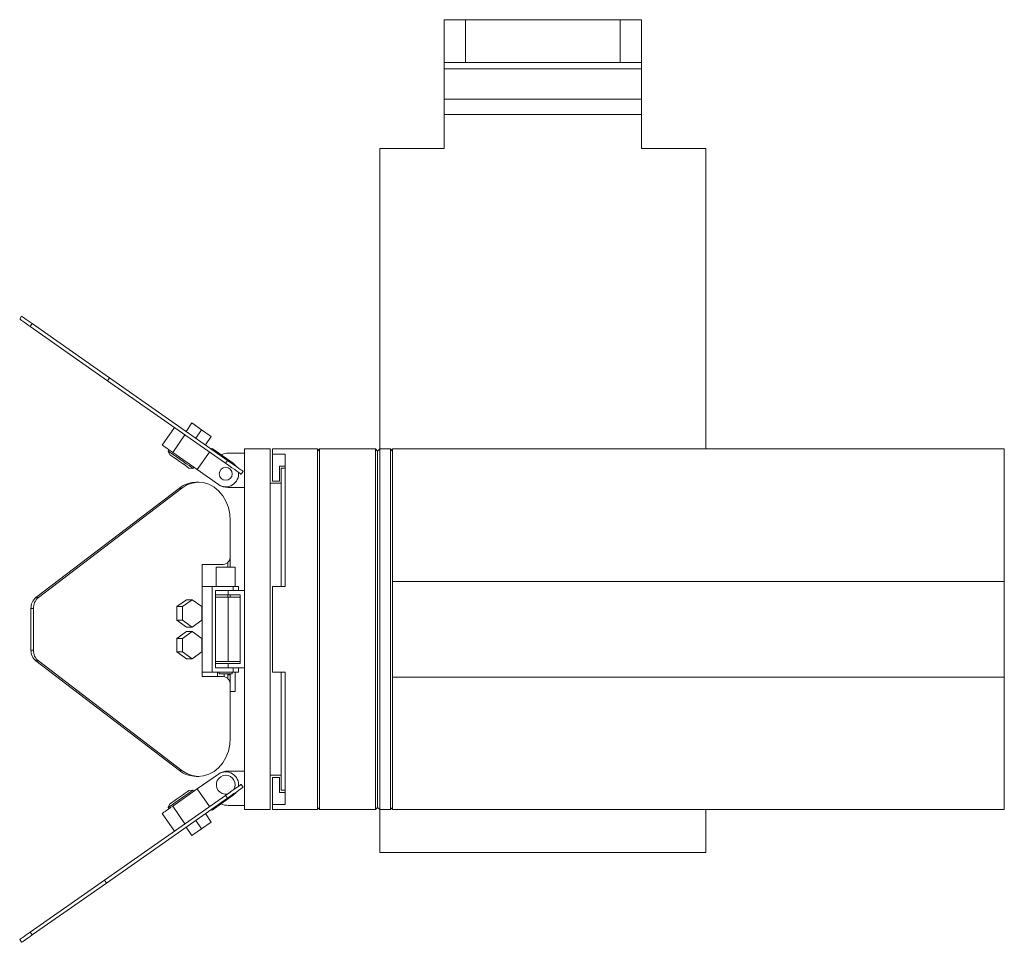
# Model space of a CAD drawing. Header units: millimetres. Extents: x -286 to 510, y 3 to 501.
# Tile 3 of 3: x 281 to 510, y 3 to 218. Entities that reach past the tile are written whole.
import ezdxf

# ---------------------------------------------------------------- set-up
doc = ezdxf.new("R2010")
doc.units = ezdxf.units.MM

msp = doc.modelspace()

# ---------------------------------------------------------------- linework, layer by layer
at = {"color": 7, "linetype": 'Continuous', "lineweight": 15}
for p, q in [((379.75, 208.12), (379.75, 218.12)), ((379.75, 218.12), (384.75, 218.12)), ((384.75, 218.12), (384.75, 208.12)), ((420.75, 218.12), (384.75, 218.12)), ((420.75, 208.12), (420.75, 218.12)), ((420.75, 218.12), (425.75, 218.12)), ((425.75, 218.12), (425.75, 208.12)), ((384.75, 208.12), (379.75, 208.12)), ((379.75, 208.12), (379.75, 206.65)), ((425.75, 206.65), (379.75, 206.65)), ((379.75, 206.65), (379.75, 199.58)), ((420.75, 208.12), (384.75, 208.12)), ((425.75, 208.12), (420.75, 208.12)), ((425.75, 208.12), (425.75, 206.65)), ((425.75, 206.65), (425.75, 199.58)), ((425.75, 199.58), (379.75, 199.58)), ((379.75, 199.58), (379.75, 196.04)), ((425.75, 199.58), (425.75, 196.04)), ((425.75, 196.04), (379.75, 196.04)), ((379.75, 196.04), (379.75, 188.12)), ((425.75, 196.04), (425.75, 188.12)), ((364.8, 118.12), (364.8, 188.12)), ((364.8, 188.12), (379.75, 188.12)), ((425.75, 188.12), (440.69, 188.12)), ((440.69, 188.12), (440.69, 118.12)), ((281.33, 149.03), (280.87, 148.37)), ((283.79, 147.31), (283.33, 146.65)), ((301.81, 134.69), (283.79, 147.31)), ((301.35, 134.03), (283.33, 146.65)), ((301.81, 134.69), (301.35, 134.03)), ((328.79, 114.82), (301.35, 134.03)), ((329.25, 115.47), (301.81, 134.69)), ((321, 124.18), (319.63, 122.21)), ((321, 124.18), (323.26, 122.6)), ((316.92, 123.14), (314.05, 119.04)), ((323.26, 122.6), (321.88, 120.64)), ((323.26, 122.6), (325.51, 121.03)), ((319.37, 121.42), (316.51, 117.32)), ((325.51, 121.03), (324.13, 119.06)), ((315.69, 117.89), (315.49, 117.62)), ((315.49, 117.62), (315.88, 116.78)), ((322.24, 113.3), (316.51, 117.32)), ((325.11, 117.4), (322.24, 113.3)), ((325.68, 118.22), (325.57, 118.06)), ((330.6, 114.78), (325.68, 118.22)), ((329.45, 117.14), (333.25, 117.14)), ((339.25, 118.12), (333.25, 118.12)), ((333.25, 118.12), (333.25, 117.14)), ((333.25, 117.14), (333.25, 85.12)), ((339.25, 118.12), (339.25, 34.12)), ((350.25, 118.12), (339.75, 118.12)), ((339.75, 116.91), (339.75, 118.12)), ((350.75, 118.12), (350.25, 117.62)), ((350.25, 118.12), (350.25, 34.12)), ((363.75, 118.12), (350.75, 118.12)), ((350.75, 118.12), (350.75, 34.12)), ((364.25, 117.62), (363.75, 118.12)), ((363.75, 118.12), (363.75, 34.12)), ((364.75, 118.12), (364.25, 117.62)), ((364.25, 117.62), (364.25, 34.62)), ((367.25, 118.12), (364.75, 118.12)), ((364.75, 118.12), (364.75, 34.12)), ((367.75, 117.62), (367.25, 118.12)), ((367.25, 118.12), (367.25, 34.12)), ((510.25, 118.12), (367.75, 118.12)), ((367.75, 118.12), (367.75, 87.24)), ((510.25, 87.24), (510.25, 118.12)), ((329.25, 115.47), (328.79, 114.82)), ((339.75, 116.91), (342.75, 116.91)), ((339.75, 110.62), (339.75, 116.91)), ((342.75, 86.12), (342.75, 116.91)), ((320.31, 113.68), (321.23, 113.6)), ((321.23, 113.6), (321.42, 113.88)), ((327.15, 109.86), (322.24, 113.3)), ((332.94, 112.89), (332.48, 112.24)), ((341.4, 114.12), (342.75, 114.12)), ((341.4, 110.62), (341.4, 114.12)), ((342.75, 113.62), (341.75, 113.62)), ((341.75, 113.62), (341.75, 86.12)), ((322.57, 110.38), (321.99, 110.38)), ((341.75, 110.12), (339.25, 110.12)), ((339.75, 110.62), (341.4, 110.62)), ((284.65, 83.5), (318.09, 109.01)), ((285.22, 83.5), (318.66, 109.01)), ((318.66, 109.01), (318.09, 109.01)), ((329.45, 109.14), (333.25, 109.14)), ((329.94, 101.38), (329.94, 93.22)), ((329.94, 90.62), (329.94, 93.22)), ((328.3, 91.22), (323.39, 91.22)), ((323.39, 91.22), (323.39, 86.12)), ((326.68, 90.62), (326.68, 86.12)), ((326.68, 90.62), (331.08, 90.62)), ((329.37, 90.62), (329.37, 91.7)), ((331.08, 86.12), (331.08, 90.62)), ((367.75, 85.17), (367.75, 87.24)), ((367.75, 87.24), (510.25, 87.24)), ((510.25, 64.99), (510.25, 87.24)), ((323.39, 86.12), (323.39, 66.12)), ((325.68, 86.12), (323.39, 86.12)), ((325.68, 66.12), (325.68, 86.12)), ((325.68, 86.12), (330.6, 86.12)), ((327.76, 85.12), (326.5, 85.12)), ((326.5, 85.12), (326.5, 67.12)), ((327.76, 85.12), (329.45, 85.12)), ((329.45, 85.12), (329.45, 84.12)), ((329.45, 85.12), (333.25, 85.12)), ((330.6, 85.12), (330.6, 86.12)), ((331.88, 86.12), (330.6, 86.12)), ((331.88, 85.12), (331.88, 86.12)), ((333.25, 85.12), (333.25, 67.12)), ((339.75, 66.12), (339.75, 86.12)), ((339.75, 86.12), (342.75, 86.12)), ((367.75, 85.17), (367.75, 67.06)), ((285.22, 83.5), (284.65, 83.5)), ((317.45, 81.4), (319.7, 82.99)), ((318.82, 81.4), (321.08, 82.99)), ((321.08, 82.99), (319.7, 82.99)), ((321.08, 82.99), (323.33, 81.4)), ((329.45, 84.12), (326.5, 84.12)), ((329.45, 83.62), (326.5, 83.62)), ((329.37, 83.62), (329.37, 84.12)), ((329.45, 84.12), (332.25, 84.12)), ((329.45, 68.62), (329.45, 83.62)), ((332.25, 83.62), (329.45, 83.62)), ((329.94, 83.62), (329.94, 84.12)), ((332.25, 68.12), (332.25, 84.12)), ((284.07, 80.96), (283.49, 80.96)), ((283.49, 71.27), (283.49, 80.96)), ((284.07, 71.27), (284.07, 80.96)), ((317.45, 78.23), (317.45, 81.4)), ((318.82, 81.4), (317.45, 81.4)), ((318.82, 78.23), (318.82, 81.4)), ((323.33, 81.4), (323.33, 78.23)), ((319.7, 76.64), (317.45, 78.23)), ((318.82, 78.23), (317.45, 78.23)), ((321.08, 76.64), (318.82, 78.23)), ((323.33, 78.23), (321.08, 76.64)), ((321.08, 76.64), (319.7, 76.64)), ((317.45, 74), (319.7, 75.59)), ((317.45, 70.83), (317.45, 74)), ((318.82, 74), (317.45, 74)), ((318.82, 74), (321.08, 75.59)), ((318.82, 70.83), (318.82, 74)), ((321.08, 75.59), (319.7, 75.59)), ((321.08, 75.59), (323.33, 74)), ((323.33, 74), (323.33, 70.83)), ((284.07, 71.27), (283.49, 71.27)), ((319.7, 69.24), (317.45, 70.83)), ((318.82, 70.83), (317.45, 70.83)), ((321.08, 69.24), (318.82, 70.83)), ((321.08, 69.24), (319.7, 69.24)), ((323.33, 70.83), (321.08, 69.24)), ((285.22, 68.73), (284.65, 68.73)), ((318.09, 43.22), (284.65, 68.73)), ((318.66, 43.22), (285.22, 68.73)), ((329.45, 68.62), (326.5, 68.62)), ((326.5, 68.12), (329.45, 68.12)), ((326.5, 67.12), (327.76, 67.12)), ((329.45, 67.12), (327.76, 67.12)), ((332.25, 68.62), (329.45, 68.62)), ((329.45, 68.12), (329.45, 67.12)), ((329.45, 68.12), (332.25, 68.12)), ((329.45, 67.12), (333.25, 67.12)), ((330.6, 67.12), (330.6, 66.12)), ((331.88, 66.12), (331.88, 67.12)), ((333.25, 67.12), (333.25, 35.09)), ((367.75, 64.99), (367.75, 67.06)), ((323.39, 66.12), (323.39, 65.12)), ((325.68, 66.12), (323.39, 66.12)), ((323.39, 65.12), (328.3, 65.12)), ((330.6, 66.12), (325.68, 66.12)), ((326.98, 65.12), (326.98, 66.12)), ((327.38, 66.12), (327.38, 65.72)), ((330.38, 65.72), (327.38, 65.72)), ((328.48, 65.72), (328.48, 65.1)), ((329.37, 64.64), (329.37, 65.52)), ((329.94, 65.52), (329.37, 65.52)), ((329.94, 63.12), (329.94, 65.52)), ((330.38, 65.72), (330.38, 66.12)), ((331.88, 66.12), (330.6, 66.12)), ((331.08, 61.62), (331.08, 66.12)), ((339.75, 66.12), (342.75, 66.12)), ((341.75, 66.12), (341.75, 38.62)), ((342.75, 35.32), (342.75, 66.12)), ((367.75, 64.99), (367.75, 34.12)), ((367.75, 64.99), (510.25, 64.99)), ((510.25, 34.12), (510.25, 64.99)), ((329.94, 63.12), (329.94, 50.85)), ((331.08, 61.62), (329.91, 61.62)), ((318.66, 43.22), (318.09, 43.22)), ((321.99, 41.85), (322.57, 41.85)), ((322.24, 38.93), (327.15, 42.37)), ((329.45, 43.09), (333.25, 43.09)), ((339.25, 42.12), (341.75, 42.12)), ((339.75, 35.32), (339.75, 41.62)), ((339.75, 41.62), (341.4, 41.62)), ((341.4, 38.12), (341.4, 41.62)), ((332.94, 39.34), (332.48, 39.99)), ((300.6, 17.67), (328.79, 37.41)), ((301.06, 17.01), (329.25, 36.76)), ((316.51, 34.91), (322.24, 38.93)), ((321.23, 38.63), (320.31, 38.55)), ((321.42, 38.35), (321.23, 38.63)), ((325.11, 34.83), (322.24, 38.93)), ((325.68, 34.01), (330.6, 37.45)), ((329.25, 36.76), (328.79, 37.41)), ((341.4, 38.12), (342.75, 38.12)), ((341.75, 38.62), (342.75, 38.62)), ((315.88, 35.45), (315.49, 34.61)), ((315.49, 34.61), (315.69, 34.34)), ((319.37, 30.82), (316.51, 34.91)), ((329.45, 35.09), (333.25, 35.09)), ((333.25, 35.09), (333.25, 34.12)), ((339.75, 34.12), (339.75, 35.32)), ((339.75, 35.32), (342.75, 35.32)), ((350.25, 34.62), (350.75, 34.12)), ((363.75, 34.12), (364.25, 34.62)), ((364.25, 34.62), (364.75, 34.12)), ((367.25, 34.12), (367.75, 34.62)), ((316.92, 29.09), (314.05, 33.19)), ((325.51, 31.21), (324.13, 33.17)), ((325.68, 34.01), (325.57, 34.18)), ((333.25, 34.12), (339.25, 34.12)), ((339.75, 34.12), (350.25, 34.12)), ((350.75, 34.12), (363.75, 34.12)), ((364.75, 34.12), (367.25, 34.12)), ((364.8, 24.12), (364.8, 34.12)), ((367.75, 34.12), (510.25, 34.12)), ((440.69, 34.12), (440.69, 24.12)), ((321, 28.05), (319.63, 30.02)), ((323.26, 29.63), (321.88, 31.59)), ((323.26, 29.63), (325.51, 31.21)), ((321, 28.05), (323.26, 29.63)), ((440.69, 24.12), (364.8, 24.12)), ((283.33, 5.58), (300.6, 17.67)), ((283.79, 4.92), (301.06, 17.01)), ((301.06, 17.01), (300.6, 17.67)), ((283.79, 4.92), (283.33, 5.58)), ((281.33, 3.2), (280.87, 3.86))]:
    msp.add_line(p, q, dxfattribs=at)
at = {"color": 7, "linetype": 'Continuous', "lineweight": 15, "flags": 128}
for points in [[(283.33, 146.65), (282.85, 146.99), (282.39, 147.31), (281.97, 147.61), (281.59, 147.87), (281.29, 148.08), (281.06, 148.24), (280.92, 148.34), (280.87, 148.37)], [(283.79, 147.31), (283.31, 147.64), (282.85, 147.97), (282.42, 148.26), (282.05, 148.52), (281.75, 148.74), (281.52, 148.9), (281.38, 149), (281.33, 149.03)], [(316.51, 117.32), (316.03, 117.66), (315.56, 117.98), (315.14, 118.28), (314.77, 118.54), (314.46, 118.75), (314.23, 118.91), (314.1, 119.01), (314.05, 119.04)], [(315.49, 117.62), (315.52, 117.6), (315.73, 117.45), (316.14, 117.17), (316.71, 116.77), (317.4, 116.28), (318.16, 115.75), (318.94, 115.2), (319.68, 114.69), (320.32, 114.24), (320.81, 113.89), (321.12, 113.68), (321.23, 113.6), (321.23, 113.6)], [(320.31, 113.68), (320.2, 113.76), (319.88, 113.98), (319.39, 114.32), (318.78, 114.75), (318.09, 115.23), (317.41, 115.71), (316.79, 116.14), (316.31, 116.48), (315.99, 116.7), (315.88, 116.78), (315.88, 116.78)], [(332.48, 112.24), (332.42, 112.28), (332.23, 112.41), (331.92, 112.63), (331.49, 112.93), (330.96, 113.31), (330.32, 113.75), (329.6, 114.26), (328.79, 114.82)], [(332.94, 112.89), (332.88, 112.94), (332.69, 113.07), (332.38, 113.29), (331.95, 113.59), (331.42, 113.96), (330.78, 114.41), (330.05, 114.91), (329.25, 115.47)], [(331.36, 114), (331.27, 114.13), (330.6, 114.78)], [(318.66, 109.01), (319.83, 109.73), (321.08, 110.19), (322.37, 110.38), (323.68, 110.28), (324.95, 109.9), (326.14, 109.25), (327.22, 108.36), (328.16, 107.24), (328.92, 105.95), (329.48, 104.51), (329.82, 102.97), (329.94, 101.38)], [(329.94, 50.85), (329.82, 49.26), (329.48, 47.72), (328.92, 46.28), (328.16, 44.99), (327.22, 43.87), (326.14, 42.98), (324.95, 42.33), (323.68, 41.95), (322.37, 41.86), (321.08, 42.04), (319.83, 42.5), (318.66, 43.22)], [(328.79, 37.41), (329.6, 37.97), (330.32, 38.48), (330.96, 38.93), (331.49, 39.3), (331.92, 39.6), (332.23, 39.82), (332.42, 39.95), (332.48, 39.99)], [(329.25, 36.76), (330.05, 37.32), (330.78, 37.83), (331.42, 38.27), (331.95, 38.65), (332.38, 38.94), (332.69, 39.16), (332.88, 39.29), (332.94, 39.34)], [(321.23, 38.63), (321.2, 38.61), (320.99, 38.46), (320.58, 38.18), (320.01, 37.78), (319.32, 37.29), (318.55, 36.76), (317.78, 36.21), (317.04, 35.7), (316.4, 35.25), (315.91, 34.91), (315.6, 34.69), (315.49, 34.61), (315.49, 34.61)], [(315.88, 35.45), (315.99, 35.53), (316.31, 35.75), (316.79, 36.09), (317.41, 36.52), (318.09, 37), (318.78, 37.48), (319.39, 37.91), (319.88, 38.25), (320.2, 38.47), (320.31, 38.55), (320.31, 38.55)], [(331.36, 38.23), (331.27, 38.1), (330.6, 37.45)], [(314.05, 33.19), (314.1, 33.22), (314.23, 33.32), (314.46, 33.48), (314.77, 33.69), (315.14, 33.96), (315.56, 34.25), (316.03, 34.58), (316.51, 34.91)], [(280.87, 3.86), (280.92, 3.89), (281.06, 3.99), (281.29, 4.15), (281.59, 4.36), (281.97, 4.62), (282.39, 4.92), (282.85, 5.24), (283.33, 5.58)], [(281.33, 3.2), (281.38, 3.24), (281.52, 3.33), (281.75, 3.49), (282.05, 3.71), (282.42, 3.97), (282.85, 4.26), (283.31, 4.59), (283.79, 4.92)]]:
    msp.add_lwpolyline(points, dxfattribs=at)
at = {"color": 7, "linetype": 'Continuous', "lineweight": 15}
msp.add_circle((328.88, 112.32), 1.5, dxfattribs=at)
for centre, radius, start, end in [((329.45, 113.14), 4, 90, 115), ((328.88, 112.32), 3, 235, 6.8103), ((322.04, 103.99), 6.38, 90.3794, 128.2059), ((329.45, 113.14), 4, 235, 270), ((328.1, 93.05), 1.85, 276.2436, 5.111), ((286.69, 81.05), 3.19, 129.6293, 181.5283), ((287.26, 81.05), 3.19, 129.6294, 181.5288), ((286.69, 71.19), 3.19, 178.4718, 230.3706), ((287.26, 71.19), 3.19, 178.4713, 230.3705), ((328.1, 63.28), 1.85, 354.889, 83.7564), ((326.92, 65.52), 2.44, 0.0038, 4.698), ((327.5, 65.52), 2.44, 359.9967, 4.7051), ((322.04, 48.24), 6.39, 231.7942, 269.6205), ((328.88, 39.91), 2.2, 90, 280.38), ((329.45, 39.09), 4, 90, 125), ((328.88, 39.91), 3, 353.1897, 125), ((328.88, 39.91), 2.2, 329.62, 90), ((329.45, 39.09), 4, 245, 270)]:
    msp.add_arc(centre, radius, start, end, dxfattribs=at)

doc.saveas('drawing.dxf')
